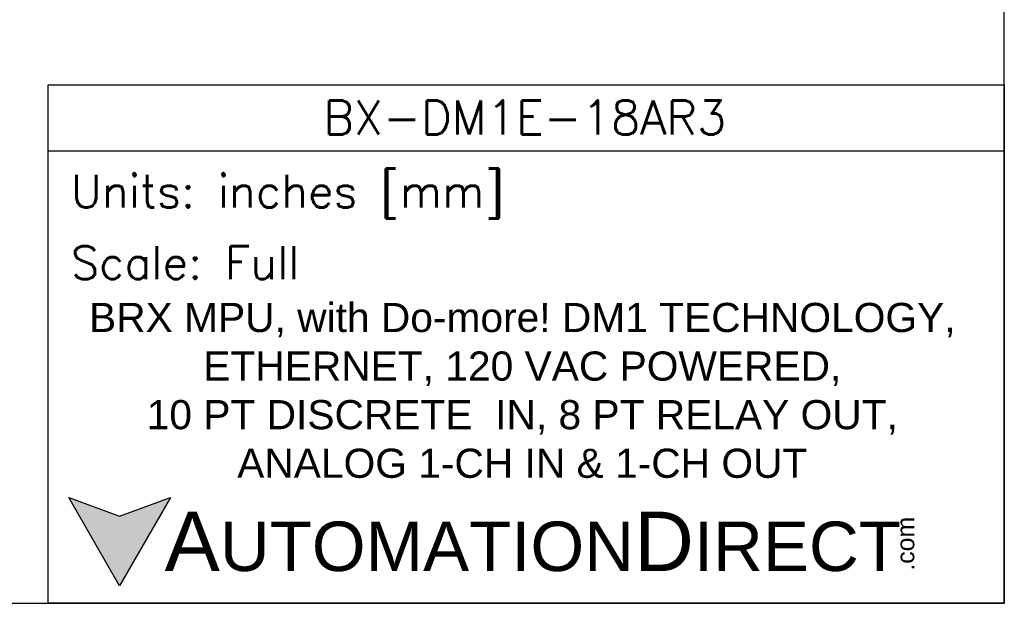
# Model space of a CAD drawing. Extents: x 909.4 to 931.4, y -8.5 to 8.5.
# Tile 25 of 31: x 924.7 to 931.4, y -8.5 to -4.5. Entities that reach past the tile are written whole.
import ezdxf

# ---------------------------------------------------------------- set-up
doc = ezdxf.new("R2010")
doc.units = 0
doc.header["$LTSCALE"] = 4
doc.header["$MEASUREMENT"] = 0
doc.layers.get('DEFPOINTS').update_dxf_attribs({"linetype": 'CONTINUOUS'})
doc.layers.add('TEXT', color=140, linetype='CONTINUOUS')
doc.styles.add('\\M+2ABAC\\M+2A6A11', font='txt')
doc.styles.add('ROMANS', font='romans.shx')
doc.styles.get("Standard").update_dxf_attribs({"font": 'romans.shx'})

msp = doc.modelspace()

# ---------------------------------------------------------------- hatches: boundary and pattern name
at = {"layer": 'TEXT'}
msp.add_hatch(color=256, dxfattribs=at).paths.add_polyline_path([(925.6883, -7.8089), (925.3391, -7.936), (924.9899, -7.8089), (925.3391, -8.4137)])

# ---------------------------------------------------------------- linework, layer by layer
at = {"layer": 'DEFPOINTS'}
msp.add_lwpolyline([(909.4248, -8.5339), (931.4093, -8.5339), (931.4093, 8.4661), (909.4093, 8.4661)], close=True, dxfattribs=at)
at = {"layer": 'TEXT'}
msp.add_line((924.8497, -5.4297), (931.4093, -5.4297), dxfattribs=at)
for points in [[(924.8497, -8.5339), (924.8497, -4.9775), (931.4093, -4.9775), (931.4093, -8.5339)], [(925.6883, -7.8089), (925.3391, -8.4137), (924.9899, -7.8089), (925.3391, -7.936)]]:
    msp.add_lwpolyline(points, close=True, dxfattribs=at)

# ---------------------------------------------------------------- texts
for s, insert, char_height, width, attachment_point, style in [('BX-DM1E-18AR3', (928.1193, -5.2005), 0.233842, 4.401698, 5, 'ROMANS'), (' Units: inches [mm]', (924.8497, -5.7439), 0.226081, 6.559663, 4, 'ROMANS'), (' Scale: Full', (924.8497, -6.1961), 0.226081, 6.559663, 4, 'ROMANS'), ('{\\fArial|b0|i0|c0|p34;     \\H1.2x;A\\H0.8333x;UTOMATION\\H1.2x;D\\H0.8333x;IRECT}', (924.9899, -8.1113), 0.339121, 5.744595, 4, '\\M+2ABAC\\M+2A6A11')]:
    msp.add_mtext(s, dxfattribs=dict(at, insert=insert, char_height=char_height, width=width, attachment_point=attachment_point, style=style))
at = {"layer": 'TEXT', "insert": (928.1022, -7.0742), "char_height": 0.2, "width": 6.439652, "attachment_point": 5}
msp.add_mtext('{\\fArial|b0|i0|c0|p34;BRX MPU, with Do-more! DM1 TECHNOLOGY, ETHERNET, 120 VAC POWERED, \\P10 PT DISCRETE  IN, 8 PT RELAY OUT, \\PANALOG 1-CH IN & 1-CH OUT}', dxfattribs=at)
at = {"layer": 'TEXT', "insert": (930.6696, -8.3101), "char_height": 0.122084, "width": 0.361775, "attachment_point": 1, "rotation": 90, "style": '\\M+2ABAC\\M+2A6A11'}
msp.add_mtext('{\\fArial|b0|i0|c0|p34;.com}', dxfattribs=at)

doc.saveas('drawing.dxf')
